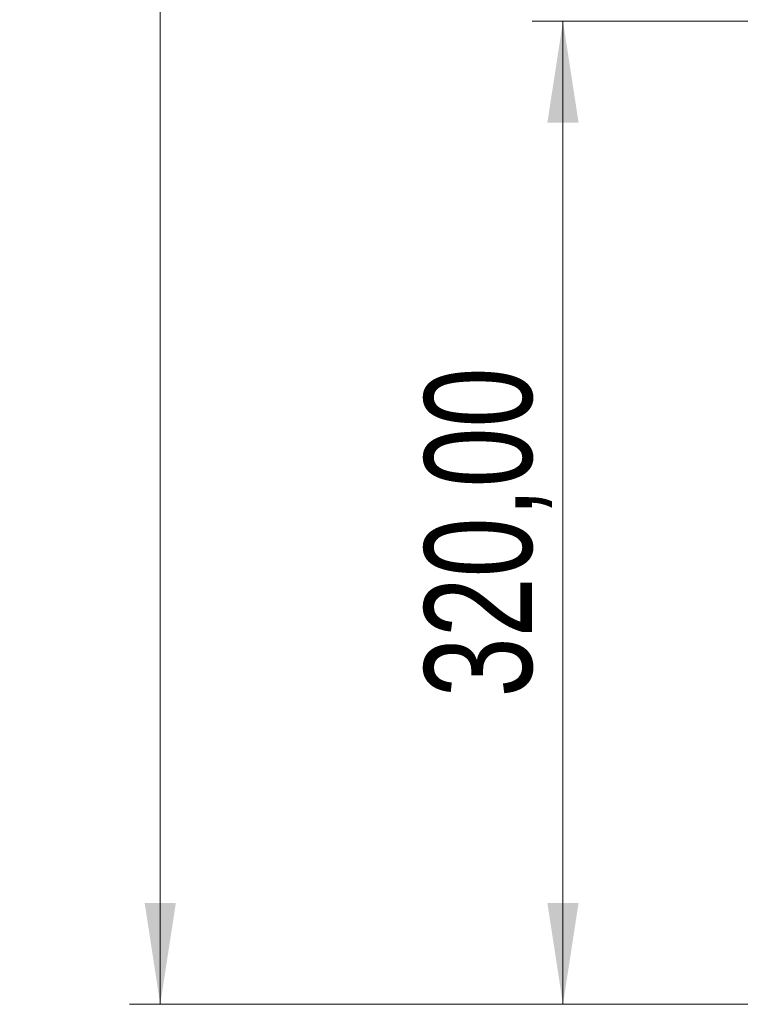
# Model space of a CAD drawing. Header units: millimetres. Extents: x 64 to 111, y 65 to 280.
# Tile 1 of 8: x 65 to 88, y 65 to 97. Entities that reach past the tile are written whole.
import ezdxf

# ---------------------------------------------------------------- set-up
doc = ezdxf.new("R2010")
doc.units = ezdxf.units.MM
doc.styles.add('SLDTEXTSTYLE0', font='TXT', dxfattribs={"width": 0.75})
doc.dimstyles.new('SLDDIMSTYLE0', dxfattribs={"dimtxt": 3.5, "dimasz": 3.302, "dimexe": 0, "dimexo": 0.0625, "dimgap": 0.875, "dimtad": 1, "dimlfac": 10, "dimrnd": 1e-09, "dimzin": 12, "dimdsep": 46, "dimtxsty": 'SLDTEXTSTYLE0', "dimsah": 1, "dimcen": 0.09, "dimadec": 0, "dimazin": 3, "dimtfac": 1, "dimtofl": 0, "dimtmove": 0, "dimatfit": 3, "dimfxl": 0, "dimfrac": 2, "dimtolj": 1, "dimtzin": 12, "dimarcsym": 0})

# ---------------------------------------------------------------- blocks, each defined once
blk = doc.blocks.new('_D')
at = {"color": 7, "linetype": 'Continuous', "lineweight": 0}
for p, q in [((97.573, 234.929), (68.16, 234.929)), ((69.16, 64.929), (69.16, 234.929)), ((93.973, 64.929), (68.16, 64.929))]:
    blk.add_line(p, q, dxfattribs=at)
at = {"color": 7, "linetype": 'Continuous', "lineweight": 18}
for points in [[(69.16, 234.929), (68.652, 231.627), (69.668, 231.627)], [(69.16, 64.929), (69.668, 68.231), (68.652, 68.231)]]:
    blk.add_solid(points, dxfattribs=at)
at = {"color": 7, "linetype": 'Continuous', "lineweight": 18, "insert": (64.648, 144.795), "char_height": 3.5, "attachment_point": 1, "rotation": 90, "style": 'SLDTEXTSTYLE0'}
blk.add_mtext('1700,00', dxfattribs=at)
blk = doc.blocks.new('_D_1')
at = {"color": 7, "linetype": 'Continuous', "lineweight": 0}
for p, q in [((95.873, 96.929), (81.265, 96.929)), ((82.265, 96.929), (82.265, 64.929)), ((93.973, 64.929), (81.265, 64.929))]:
    blk.add_line(p, q, dxfattribs=at)
at = {"color": 7, "linetype": 'Continuous', "lineweight": 18}
for points in [[(82.265, 96.929), (81.757, 93.627), (82.773, 93.627)], [(82.265, 64.929), (82.773, 68.231), (81.757, 68.231)]]:
    blk.add_solid(points, dxfattribs=at)
at = {"color": 7, "linetype": 'Continuous', "lineweight": 18, "insert": (77.754, 74.921), "char_height": 3.5, "attachment_point": 1, "rotation": 90, "style": 'SLDTEXTSTYLE0'}
blk.add_mtext('320,00', dxfattribs=at)

msp = doc.modelspace()

# ---------------------------------------------------------------- dimensions: what is measured, and where the dimension line sits
at = {"color": 7, "linetype": 'Continuous', "lineweight": 18}
for base, p1, p2, picture, middle in [((69.1601, 234.9293), (94.9731, 64.9293), (98.5731, 234.9293), '_D', (69.1601, 153.2003)), ((82.2654, 64.9293), (96.8731, 96.9293), (94.9731, 64.9293), '_D_1', (82.2654, 82.0332))]:
    dim = msp.add_linear_dim(base=base, p1=p1, p2=p2, angle=90, dimstyle='SLDDIMSTYLE0', dxfattribs=at)
    dim.commit()
    dim.dimension.update_dxf_attribs({"geometry": picture, "text_midpoint": middle, "dimtype": 160})

doc.saveas('drawing.dxf')
